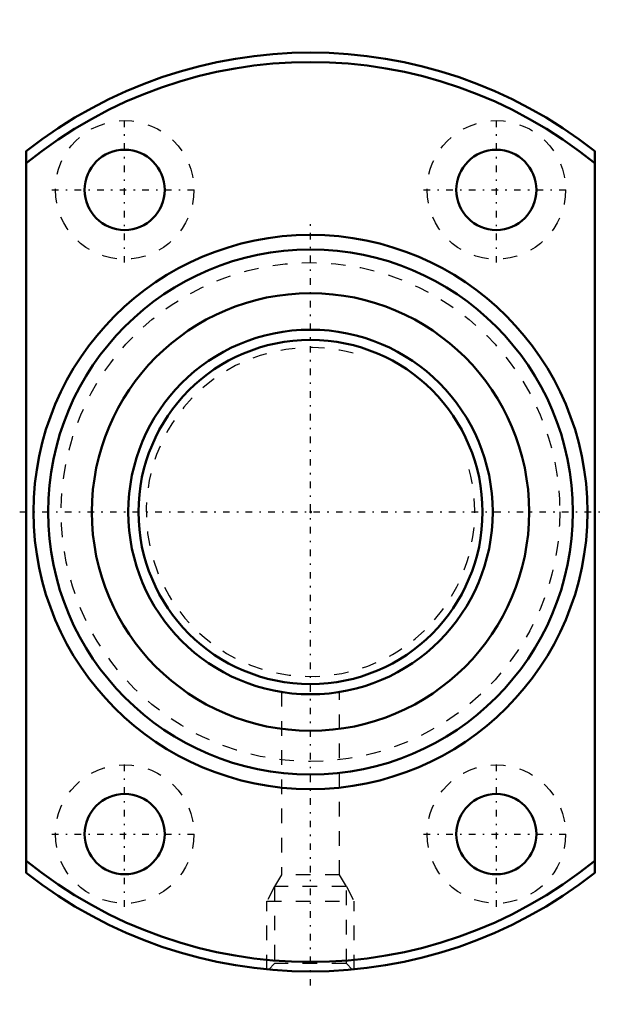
# Model space of a CAD drawing. Header units: millimetres. Extents: x -19.9 to 19.9, y -33.8 to 33.8.
import ezdxf

# ---------------------------------------------------------------- set-up
doc = ezdxf.new("R2010")
doc.units = ezdxf.units.MM
doc.linetypes.add('Center', pattern=[1.5, 0.45, -0.5, 0.05, -0.5])
doc.linetypes.add('Dashed', pattern=[2, 1, -1])
for name, color, linetype, lineweight in [('2d ConnectionPoints', 7, 'Continuous', 50), ('AM_0', 7, 'Continuous', 50), ('AM_5', 3, 'Continuous', 25), ('AM_7', 7, 'Center', 25), ('AM_9', 6, 'Dashed', 25)]:
    doc.layers.add(name, color=color, linetype=linetype, lineweight=lineweight)

# ---------------------------------------------------------------- blocks, each defined once
blk = doc.blocks.new('1_DIK_2504_6RR_Nut_0_in_DIK2504_6RRG0_73LC0_000_2')
at = {"layer": 'AM_0'}
for p, q in [((-19.5, -24.739), (-19.5, 24.739)), ((19.5, 24.739), (19.5, -24.739))]:
    blk.add_line(p, q, dxfattribs=at)
for centre, radius in [((-12.75, 22.084), 2.75), ((12.75, 22.084), 2.75), ((0, 0), 19), ((0, 0), 18), ((0, 0), 15), ((-12.75, -22.084), 2.75), ((12.75, -22.084), 2.75)]:
    blk.add_circle(centre, radius, dxfattribs=at)
for radius, start, end in [(31.5, 51.75338, 128.24662), (30.85, 50.79546, 129.20454), (30.85, 230.79546, 309.20454), (31.5, 231.75338, 308.24662)]:
    blk.add_arc((0, 0), radius, start, end, dxfattribs=at)
at = {"layer": 'AM_5', "linetype": 'Dashed'}
for p, q in [((-2.459, -25.68), (-3, -26.68)), ((2.459, -25.68), (3, -26.68)), ((-3, -31.357), (-3, -26.68)), ((-3, -26.68), (3, -26.68)), ((3, -31.357), (3, -26.68))]:
    blk.add_line(p, q, dxfattribs=at)
at = {"layer": 'AM_7'}
for p, q in [((-12.75, 17.096), (-12.75, 27.071)), ((12.75, 17.096), (12.75, 27.071)), ((-17.738, 22.084), (-7.763, 22.084)), ((7.763, 22.084), (17.738, 22.084)), ((0, -32.47), (0, 19.95)), ((-19.95, 0), (19.95, 0)), ((-12.75, -27.071), (-12.75, -17.096)), ((12.75, -27.071), (12.75, -17.096)), ((-17.738, -22.084), (-7.763, -22.084)), ((7.763, -22.084), (17.738, -22.084))]:
    blk.add_line(p, q, dxfattribs=at)
at = {"layer": 'AM_9'}
for p, q in [((-2, -12.34), (-2, -24.88)), ((2, -24.88), (2, -12.339)), ((-2, -24.88), (-2.459, -25.68)), ((2, -24.88), (-2, -24.88)), ((2.459, -25.68), (2, -24.88)), ((2.459, -25.68), (-2.459, -25.68)), ((-2.459, -25.68), (-2.459, -30.959)), ((2.459, -30.959), (2.459, -25.68)), ((-2.459, -30.959), (-2.864, -31.364)), ((2.459, -30.959), (-2.459, -30.959)), ((2.865, -31.365), (2.459, -30.959))]:
    blk.add_line(p, q, dxfattribs=at)
for centre, radius in [((-12.75, 22.084), 4.75), ((12.75, 22.084), 4.75), ((0, 0), 17.1), ((-12.75, -22.084), 4.75), ((12.75, -22.084), 4.75)]:
    blk.add_circle(centre, radius, dxfattribs=at)
blk = doc.blocks.new('2_DIK_2504_6RR07300_Shaft_0_in_DIK2504_6RRG0_73LC0_000_2')
at = {"layer": 'AM_0'}
for radius in [12.5, 11.8]:
    blk.add_circle((0, 0), radius, dxfattribs=at)
at = {"layer": 'AM_5', "linetype": 'Dashed'}
blk.add_arc((0, 0), 11.273, 75, 15, dxfattribs=at)

msp = doc.modelspace()

# ---------------------------------------------------------------- linework, layer by layer
at = {"layer": '2d ConnectionPoints'}
msp.add_point((0, 0), dxfattribs=at)
msp.add_point((0, 0), dxfattribs=at)

# ---------------------------------------------------------------- block references
for name in ['1_DIK_2504_6RR_Nut_0_in_DIK2504_6RRG0_73LC0_000_2', '2_DIK_2504_6RR07300_Shaft_0_in_DIK2504_6RRG0_73LC0_000_2']:
    msp.add_blockref(name, (0, 0))

doc.saveas('drawing.dxf')
